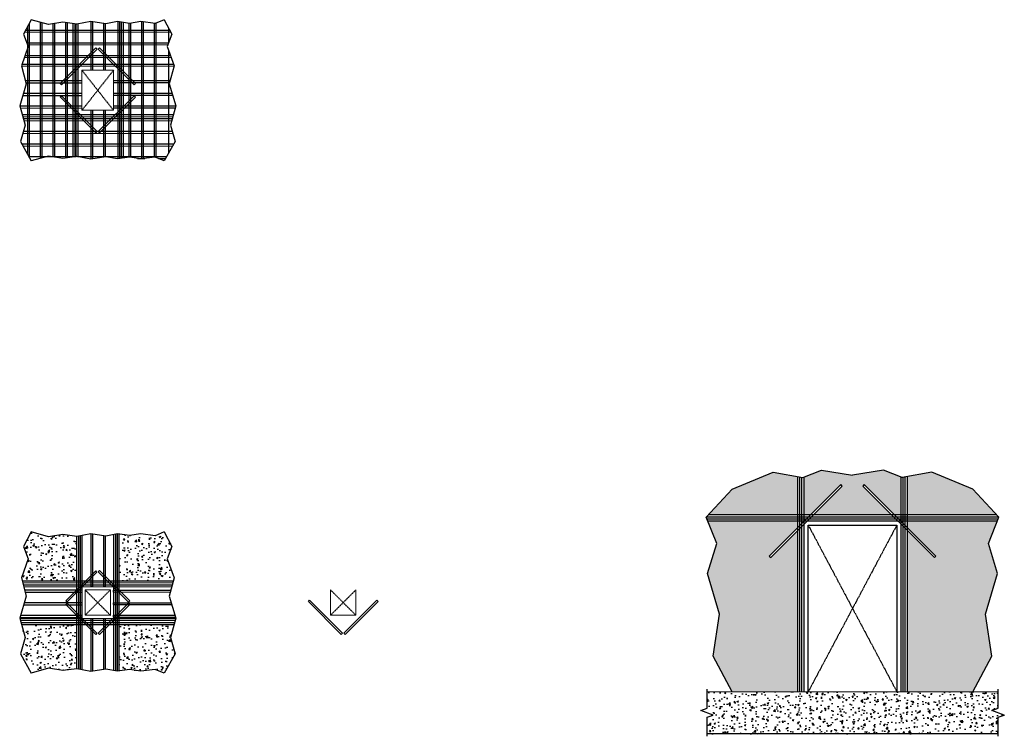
# Model space of a CAD drawing. Header units: inches. Extents: x 30315 to 31722, y 1184 to 1549.
# Tile 2 of 2: x 31255 to 31722, y 1209 to 1549. Entities that reach past the tile are written whole.
import ezdxf

# ---------------------------------------------------------------- set-up
doc = ezdxf.new("R2010")
doc.units = ezdxf.units.IN
doc.header["$LTSCALE"] = 2
doc.header["$MEASUREMENT"] = 0
doc.linetypes.add('Hidden 1_8_', pattern=[0.1875, 0.125, -0.0625])
for name, color, linetype, lineweight in [('A-WALL-FULL-INTR', 3, 'Continuous', 13), ('FLOOR', 130, 'Hidden 1_8_', 25), ('SDTL', 6, 'Continuous', 25)]:
    doc.layers.add(name, color=color, linetype=linetype, lineweight=lineweight)
pattern_1 = [(50, (0, 0), (7.1726018, -0.6275213), [0.75, -8.25]), (355, (0, 0), (-1.3875133, 7.5219213), [0.6, -6.6]), (100.451444, (0.598, -0.052), (5.7850885, 6.8943999), [0.637402, -7.0114211]), (46.1842, (0, 2), (10.6724133, -1.6551928), [1.125, -12.375]), (96.635635, (0.889, 1.862), (9.3466195, 9.741186), [0.9561034, -10.5171376]), (351.184164, (0, 2), (9.3466195, 9.741186), [0.9, -9.9]), (21, (1, 1.5), (5.9690705, -4.0261889), [0.75, -8.25]), (326, (1, 1.5), (2.4331533, 7.2515005), [0.6, -6.6]), (71.451445, (1.4974, 1.1645), (8.4022238, 3.2253115), [0.6374019, -7.0114211]), (37.5, (0, 0), (0.12159855, 3.32893854), [0, -6.52, 0, -6.7, 0, -6.625]), (7.5, (0, 0), (2.63069537, 3.9441171), [0, -3.82, 0, -6.37, 0, -2.525]), (327.5, (-2.23, 0), (5.33822436, -0.22554872), [0, -2.5, 0, -7.8, 0, -10.35]), (317.5, (-3.23, 0), (5.8318617, 1.0010498), [0, -3.25, 0, -5.18, 0, -7.35])]

msp = doc.modelspace()

# ---------------------------------------------------------------- hatches: boundary and pattern name
at = {"layer": 'SDTL'}
h = msp.add_hatch(dxfattribs=at)
h.set_pattern_fill('AR-CONC', color=256)
h.set_pattern_definition(pattern_1)
h.paths.add_polyline_path([(31712.73, 1266.6), (31718.38, 1285.94), (31714.05, 1300.14), (31718.28, 1310.86), (31675.64, 1310.86), (31675.64, 1307.66), (31689.15, 1294.16), (31688.44, 1293.45), (31675.64, 1306.25), (31675.64, 1229.86), (31706.64, 1229.86), (31715.74, 1246.66)])
h.paths.add_polyline_path([(31706.64, 1325.86), (31687.21, 1334.03), (31675.64, 1331.94), (31675.64, 1313.86), (31717.84, 1313.86)])
h.paths.add_polyline_path([(31672.64, 1331.73), (31664.33, 1334.88), (31649.64, 1332.65), (31634.95, 1334.88), (31626.64, 1331.73), (31626.64, 1313.86), (31629.84, 1313.86), (31644.08, 1328.1), (31644.78, 1327.39), (31631.25, 1313.86), (31668.03, 1313.86), (31654.5, 1327.39), (31655.21, 1328.1), (31669.44, 1313.86), (31672.64, 1313.86)])
h.paths.add_polyline_path([(31623.64, 1331.94), (31612.07, 1334.03), (31592.64, 1325.86), (31581.44, 1313.86), (31623.64, 1313.86)])
h.paths.add_polyline_path([(31623.64, 1306.25), (31610.84, 1293.45), (31610.14, 1294.16), (31623.64, 1307.66), (31623.64, 1310.86), (31581, 1310.86), (31585.23, 1300.14), (31580.9, 1285.94), (31586.55, 1266.6), (31583.55, 1246.66), (31592.64, 1229.86), (31623.64, 1229.86)])
h = msp.add_hatch(dxfattribs=at)
h.set_pattern_fill('AR-CONC', color=256)
h.set_pattern_definition(pattern_1)
h.paths.add_polyline_path([(31324.68, 1292.9), (31326.96, 1298.75), (31323.25, 1305.64), (31319.06, 1303.85), (31312.16, 1304.72), (31306.75, 1303.9), (31301.76, 1304.62), (31301.76, 1282.52), (31327.62, 1282.52), (31327.96, 1283.82)])
h.paths.add_polyline_path([(31281.75, 1303.53), (31275.14, 1304.44), (31268.37, 1303.34), (31260.25, 1305.64), (31256.53, 1298.75), (31258.82, 1292.9), (31255.53, 1283.82), (31255.88, 1282.52), (31281.75, 1282.52)])
h.paths.add_polyline_path([(31281.75, 1261.75), (31255.6, 1261.71), (31257.32, 1255.59), (31255.1, 1247.79), (31260.25, 1238.64), (31268.37, 1240.95), (31275.14, 1239.85), (31281.75, 1240.76)])
h.paths.add_polyline_path([(31326.18, 1255.59), (31327.93, 1261.82), (31301.76, 1261.78), (31301.76, 1239.67), (31306.75, 1240.38), (31312.16, 1239.57), (31319.06, 1240.44), (31323.25, 1238.64), (31328.39, 1247.79)])
h = msp.add_hatch(dxfattribs=at)
h.set_pattern_fill('AR-CONC', color=256)
h.set_pattern_definition(pattern_1)
h.paths.add_polyline_path([(31718.64, 1229.86), (31580.64, 1229.86), (31580.64, 1222.01), (31577.68, 1220.94), (31583.6, 1218.78), (31580.64, 1217.71), (31580.64, 1209.86), (31718.64, 1209.86), (31718.64, 1217.71), (31721.6, 1218.78), (31715.68, 1220.94), (31718.64, 1222.01)])

# ---------------------------------------------------------------- linework, layer by layer
at = {"layer": 'A-WALL-FULL-INTR'}
for p, q in [((31299.25, 1524.63), (31284.25, 1524.63)), ((31284.25, 1524.63), (31284.25, 1505.63)), ((31299.25, 1505.63), (31299.25, 1524.63)), ((31284.25, 1505.63), (31299.25, 1505.63)), ((31297.75, 1278.14), (31285.75, 1278.14)), ((31285.75, 1278.14), (31285.75, 1266.14)), ((31297.75, 1266.14), (31297.75, 1278.14)), ((31402.13, 1266.14), (31402.13, 1278.14)), ((31414.13, 1278.14), (31414.13, 1266.14)), ((31285.75, 1266.14), (31297.75, 1266.14)), ((31414.13, 1266.14), (31402.13, 1266.14)), ((31718.64, 1229.86), (31580.64, 1229.86))]:
    msp.add_line(p, q, dxfattribs=at)
at = {"layer": 'FLOOR'}
for p, q in [((31284.25, 1524.63), (31299.25, 1505.63)), ((31299.25, 1524.63), (31284.25, 1505.63)), ((31670.64, 1308.86), (31628.64, 1229.86)), ((31628.64, 1308.86), (31670.64, 1229.86)), ((31285.75, 1278.14), (31297.75, 1266.14)), ((31297.75, 1278.14), (31285.75, 1266.14)), ((31402.13, 1266.14), (31414.13, 1278.14)), ((31414.13, 1266.14), (31402.13, 1278.14)), ((31718.64, 1209.86), (31580.64, 1209.86))]:
    msp.add_line(p, q, dxfattribs=at)
at = {"layer": 'SDTL'}
for p, q in [((31259.31, 1546.89), (31259.31, 1483.3)), ((31264.43, 1547.44), (31264.43, 1482.81)), ((31265.31, 1547.19), (31265.31, 1483.06)), ((31270.43, 1546.66), (31270.43, 1483.6)), ((31271.31, 1546.8), (31271.31, 1483.45)), ((31276.43, 1547.24), (31276.43, 1483.01)), ((31277.31, 1547.12), (31277.31, 1483.13)), ((31280.02, 1546.75), (31280.02, 1483.5)), ((31280.89, 1546.63), (31280.89, 1483.62)), ((31281.37, 1546.56), (31281.37, 1483.66)), ((31282.25, 1546.56), (31282.25, 1483.69)), ((31288.43, 1547.75), (31288.43, 1524.63)), ((31289.31, 1547.62), (31289.31, 1524.63)), ((31294.43, 1546.85), (31294.43, 1524.63)), ((31295.31, 1546.72), (31295.31, 1524.63)), ((31301.25, 1547.68), (31301.25, 1482.58)), ((31302.12, 1547.55), (31302.12, 1482.7)), ((31302.89, 1547.44), (31302.89, 1482.81)), ((31303.76, 1547.31), (31303.76, 1482.94)), ((31306.43, 1546.93), (31306.43, 1483.32)), ((31307.31, 1546.97), (31307.31, 1483.28)), ((31312.43, 1547.67), (31312.43, 1482.59)), ((31313.31, 1547.56), (31313.31, 1482.7)), ((31318.43, 1546.91), (31318.43, 1483.35)), ((31319.31, 1546.94), (31319.31, 1483.32)), ((31257.05, 1542.69), (31326.38, 1542.82)), ((31257.6, 1543.71), (31325.9, 1543.71)), ((31258.43, 1545.26), (31258.43, 1484.85)), ((31325.31, 1544.81), (31325.31, 1537.5)), ((31258.11, 1537.71), (31325.39, 1537.71)), ((31258.43, 1536.69), (31325.04, 1536.82)), ((31257.31, 1531.71), (31326.19, 1531.71)), ((31290.88, 1535.3), (31273.91, 1518.33)), ((31291.5, 1534.68), (31274.53, 1517.71)), ((31290.88, 1535.3), (31291.5, 1534.68)), ((31292, 1534.68), (31292.62, 1535.29)), ((31292, 1534.68), (31308.97, 1517.71)), ((31292.62, 1535.29), (31309.59, 1518.32)), ((31325.31, 1534.13), (31325.31, 1485.29)), ((31255.81, 1527.58), (31327.65, 1527.58)), ((31256.08, 1526.56), (31327.93, 1526.69)), ((31256.94, 1530.69), (31326.51, 1530.82)), ((31257.43, 1519.71), (31284.25, 1519.71)), ((31257.7, 1518.69), (31284.25, 1518.74)), ((31273.91, 1518.33), (31274.53, 1517.71)), ((31299.25, 1519.71), (31326.07, 1519.71)), ((31299.25, 1518.77), (31325.83, 1518.82)), ((31308.97, 1517.71), (31309.59, 1518.32)), ((31256.2, 1512.69), (31284.25, 1512.74)), ((31256.5, 1513.71), (31284.25, 1513.71)), ((31299.25, 1513.71), (31327, 1513.71)), ((31299.25, 1512.77), (31327.26, 1512.82)), ((31273.94, 1511.96), (31274.55, 1512.58)), ((31273.94, 1511.96), (31290.91, 1494.99)), ((31274.55, 1512.58), (31291.52, 1495.61)), ((31308.96, 1512.55), (31291.99, 1495.58)), ((31309.58, 1511.94), (31292.61, 1494.96)), ((31308.96, 1512.55), (31309.58, 1511.94)), ((31254.75, 1507.71), (31284.25, 1507.71)), ((31255.04, 1506.68), (31284.25, 1506.74)), ((31255.83, 1503.63), (31327.67, 1503.63)), ((31288.43, 1505.63), (31288.43, 1482.5)), ((31289.31, 1505.63), (31289.31, 1482.63)), ((31294.43, 1505.63), (31294.43, 1483.4)), ((31295.31, 1505.63), (31295.31, 1483.53)), ((31299.25, 1507.71), (31328.75, 1507.71)), ((31299.25, 1506.77), (31328.5, 1506.82)), ((31256.1, 1502.6), (31327.44, 1502.74)), ((31256.44, 1501.71), (31327.06, 1501.71)), ((31256.73, 1500.69), (31326.81, 1500.82)), ((31256.22, 1494.69), (31327.24, 1494.82)), ((31256.51, 1495.71), (31326.99, 1495.71)), ((31290.91, 1494.99), (31291.52, 1495.61)), ((31291.99, 1495.58), (31292.61, 1494.96)), ((31255.7, 1489.71), (31327.8, 1489.71)), ((31256.28, 1488.69), (31327.3, 1488.82)), ((31259.08, 1483.71), (31281.52, 1483.71)), ((31282.16, 1483.71), (31324.42, 1483.71)), ((31310.58, 1482.79), (31314.1, 1482.8)), ((31320.49, 1482.81), (31323.92, 1482.82)), ((31623.64, 1229.86), (31623.64, 1331.94)), ((31624.64, 1229.86), (31624.64, 1331.76)), ((31625.64, 1229.86), (31625.64, 1331.58)), ((31626.64, 1229.86), (31626.64, 1331.73)), ((31672.64, 1229.86), (31672.64, 1331.73)), ((31673.64, 1229.86), (31673.64, 1331.58)), ((31674.64, 1229.86), (31674.64, 1331.76)), ((31675.64, 1229.86), (31675.64, 1331.94)), ((31644.08, 1328.1), (31610.14, 1294.16)), ((31644.78, 1327.39), (31610.84, 1293.45)), ((31644.78, 1327.39), (31644.08, 1328.1)), ((31655.21, 1328.1), (31654.5, 1327.39)), ((31654.5, 1327.39), (31688.44, 1293.45)), ((31655.21, 1328.1), (31689.15, 1294.16)), ((31580.51, 1312.86), (31718.77, 1312.86)), ((31580.61, 1311.86), (31718.68, 1311.86)), ((31581.44, 1313.86), (31717.84, 1313.86)), ((31581, 1310.86), (31718.28, 1310.86)), ((31628.64, 1229.86), (31628.64, 1308.86)), ((31628.64, 1308.86), (31670.64, 1308.86)), ((31670.64, 1308.86), (31670.64, 1229.86)), ((31281.75, 1303.53), (31281.75, 1240.76)), ((31282.62, 1303.65), (31282.62, 1240.64)), ((31283.37, 1303.8), (31283.37, 1240.49)), ((31284.25, 1303.97), (31284.25, 1240.32)), ((31288.43, 1304.77), (31288.43, 1279.64)), ((31289.31, 1304.64), (31289.31, 1279.64)), ((31294.43, 1303.87), (31294.43, 1279.64)), ((31295.31, 1303.74), (31295.31, 1279.64)), ((31299.25, 1304.39), (31299.25, 1239.9)), ((31300.12, 1304.55), (31300.12, 1239.74)), ((31300.89, 1304.69), (31300.89, 1239.6)), ((31301.76, 1304.62), (31301.76, 1239.67)), ((31610.14, 1294.16), (31610.84, 1293.45)), ((31688.44, 1293.45), (31689.15, 1294.16)), ((31290.78, 1287.24), (31276.55, 1273.01)), ((31291.4, 1286.62), (31277.17, 1272.39)), ((31291.4, 1286.62), (31290.78, 1287.24)), ((31292, 1286.72), (31292.62, 1287.34)), ((31292, 1286.72), (31306.33, 1272.39)), ((31292.62, 1287.34), (31306.95, 1273.01)), ((31255.88, 1282.52), (31327.62, 1282.52)), ((31256.15, 1281.51), (31327.37, 1281.61)), ((31256.39, 1280.6), (31327.11, 1280.6)), ((31256.66, 1279.59), (31326.86, 1279.69)), ((31289.31, 1279.64), (31288.43, 1279.64)), ((31295.31, 1279.64), (31294.43, 1279.64)), ((31257.06, 1278.11), (31284.25, 1278.11)), ((31257.33, 1277.1), (31284.25, 1277.14)), ((31284.25, 1278.11), (31284.25, 1277.14)), ((31299.25, 1278.09), (31326.44, 1278.09)), ((31299.25, 1277.15), (31299.25, 1278.09)), ((31299.25, 1277.15), (31326.19, 1277.18)), ((31256.61, 1271.1), (31284.25, 1271.14)), ((31256.9, 1272.11), (31284.25, 1272.11)), ((31276.55, 1273.01), (31277.17, 1272.39)), ((31277.27, 1271.79), (31276.66, 1271.17)), ((31290.78, 1257.05), (31276.66, 1271.17)), ((31291.4, 1257.67), (31277.27, 1271.79)), ((31284.25, 1272.11), (31284.25, 1271.14)), ((31292, 1257.56), (31306.33, 1271.89)), ((31292.62, 1256.95), (31306.95, 1271.27)), ((31299.25, 1272.09), (31326.6, 1272.09)), ((31299.25, 1271.15), (31299.25, 1272.09)), ((31299.25, 1271.15), (31326.86, 1271.21)), ((31306.33, 1272.39), (31306.95, 1273.01)), ((31306.33, 1271.89), (31306.95, 1271.27)), ((31391.61, 1272.6), (31392.23, 1273.21)), ((31407.16, 1257.05), (31391.61, 1272.6)), ((31407.78, 1257.67), (31392.23, 1273.21)), ((31408.38, 1257.56), (31424.03, 1273.21)), ((31409, 1256.95), (31424.65, 1272.6)), ((31424.03, 1273.21), (31424.65, 1272.6)), ((31255.15, 1266.11), (31284.25, 1266.11)), ((31284.25, 1266.11), (31284.25, 1265.14)), ((31299.25, 1266.09), (31328.35, 1266.09)), ((31299.25, 1265.15), (31299.25, 1266.09)), ((31299.25, 1265.15), (31328.62, 1265.19)), ((31254.77, 1264.64), (31328.72, 1264.64)), ((31254.85, 1265.09), (31284.25, 1265.14)), ((31255.06, 1263.63), (31328.47, 1263.73)), ((31255.31, 1262.73), (31328.19, 1262.73)), ((31255.6, 1261.71), (31327.93, 1261.82)), ((31288.43, 1264.64), (31288.43, 1239.51)), ((31288.43, 1264.64), (31289.31, 1264.64)), ((31289.31, 1264.64), (31289.31, 1239.65)), ((31294.43, 1264.64), (31294.43, 1240.42)), ((31294.43, 1264.64), (31295.31, 1264.64)), ((31295.31, 1264.64), (31295.31, 1240.55)), ((31291.4, 1257.67), (31290.78, 1257.05)), ((31292, 1257.56), (31292.62, 1256.95)), ((31407.78, 1257.67), (31407.16, 1257.05)), ((31408.38, 1257.56), (31409, 1256.95))]:
    msp.add_line(p, q, dxfattribs=at)
for points in [[(31260.25, 1548.63), (31256.53, 1541.74), (31258.82, 1535.88), (31255.53, 1526.8), (31257.82, 1518.23), (31254.75, 1507.72), (31257.32, 1498.57), (31255.1, 1490.77), (31260.25, 1481.63)], [(31323.25, 1548.63), (31319.06, 1546.83), (31312.16, 1547.7), (31306.75, 1546.89), (31301.06, 1547.7), (31295.54, 1546.69), (31288.41, 1547.76), (31281.9, 1546.49), (31275.14, 1547.42), (31268.37, 1546.32), (31260.25, 1548.63)], [(31323.25, 1548.63), (31326.96, 1541.74), (31324.68, 1535.88), (31327.96, 1526.8), (31325.68, 1518.23), (31328.75, 1507.72), (31326.18, 1498.57), (31328.39, 1490.77), (31323.25, 1481.63)], [(31323.25, 1481.63), (31319.06, 1483.42), (31312.16, 1482.55), (31306.75, 1483.37), (31301.06, 1482.55), (31295.54, 1483.56), (31288.41, 1482.5), (31281.9, 1483.76), (31275.14, 1482.83), (31268.37, 1483.93), (31260.25, 1481.63)], [(31592.64, 1325.86), (31612.07, 1334.03), (31626.04, 1331.51), (31634.95, 1334.88), (31649.64, 1332.65)], [(31706.64, 1325.86), (31687.21, 1334.03), (31673.24, 1331.51), (31664.33, 1334.88), (31649.64, 1332.65)], [(31592.64, 1229.86), (31583.55, 1246.66), (31586.55, 1266.6), (31580.9, 1285.94), (31585.23, 1300.14), (31580.3, 1312.64), (31592.64, 1325.86)], [(31706.64, 1229.86), (31715.74, 1246.66), (31712.73, 1266.6), (31718.38, 1285.94), (31714.05, 1300.14), (31718.98, 1312.64), (31706.64, 1325.86)], [(31260.25, 1305.64), (31256.53, 1298.75), (31258.82, 1292.9), (31255.53, 1283.82), (31257.82, 1275.25), (31254.75, 1264.74), (31257.32, 1255.59), (31255.1, 1247.79), (31260.25, 1238.64)], [(31323.25, 1305.64), (31319.06, 1303.85), (31312.16, 1304.72), (31306.75, 1303.9), (31301.06, 1304.72), (31295.54, 1303.71), (31288.41, 1304.77), (31281.9, 1303.51), (31275.14, 1304.44), (31268.37, 1303.34), (31260.25, 1305.64)], [(31323.25, 1305.64), (31326.96, 1298.75), (31324.68, 1292.9), (31327.96, 1283.82), (31325.68, 1275.25), (31328.75, 1264.74), (31326.18, 1255.59), (31328.39, 1247.79), (31323.25, 1238.64)], [(31323.25, 1238.64), (31319.06, 1240.44), (31312.16, 1239.57), (31306.75, 1240.38), (31301.06, 1239.57), (31295.54, 1240.58), (31288.41, 1239.51), (31281.9, 1240.78), (31275.14, 1239.85), (31268.37, 1240.95), (31260.25, 1238.64)]]:
    msp.add_lwpolyline(points, dxfattribs=at)
at = {"layer": 'SDTL', "linetype": 'Continuous'}
for points in [[(31580.64, 1208.7), (31580.64, 1217.71), (31583.6, 1218.78), (31577.68, 1220.94), (31580.64, 1222.01), (31580.64, 1231.02)], [(31718.64, 1208.7), (31718.64, 1217.71), (31721.6, 1218.78), (31715.68, 1220.94), (31718.64, 1222.01), (31718.64, 1231.02)]]:
    msp.add_lwpolyline(points, dxfattribs=at)

doc.saveas('drawing.dxf')
